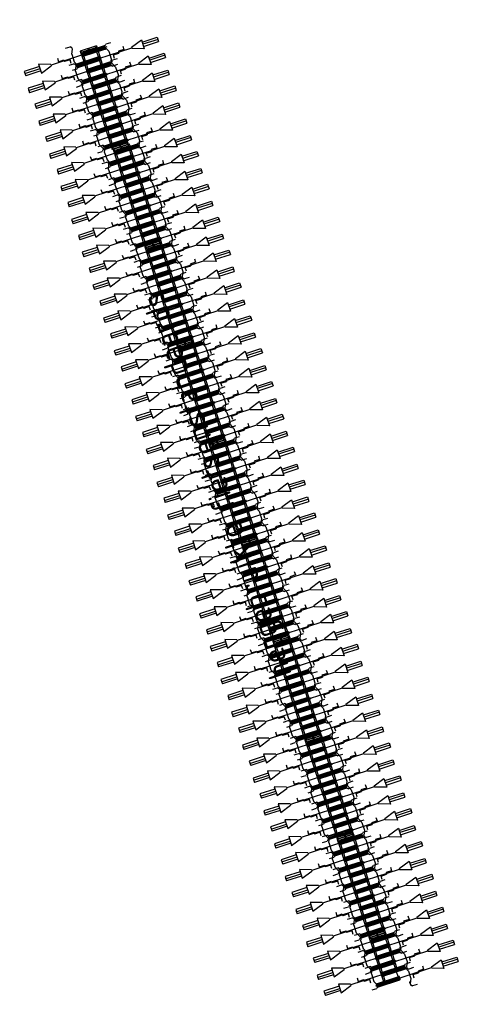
# Model space of a CAD drawing. Extents: x -410 to 7352, y -1401 to 655.
# Tile 181 of 185: x 610 to 619, y 347 to 369. Entities that reach past the tile are written whole.
import ezdxf

# ---------------------------------------------------------------- set-up
doc = ezdxf.new("R2010")
doc.units = 0
doc.header["$MEASUREMENT"] = 0
for name, color, linetype in [('05-018-ARCERING', 8, 'Continuous'), ('08-025-ROOD', 1, 'Continuous'), ('MATEN-018', 8, 'Continuous'), ('TM_fietsparkeren hoog laag', 1, 'Continuous')]:
    doc.layers.add(name, color=color, linetype=linetype)
doc.styles.add('JvdL_25 1_200_M', font='isocp.shx', dxfattribs={"height": 0.5})

# ---------------------------------------------------------------- blocks, each defined once
blk = doc.blocks.new('FIETSBAH')
at = {"layer": 'MATEN-018'}
for p, q in [((-49.9999, 1865.99576), (49.9999, 1865.99576)), ((-49.9999, 1522.78842), (-49.9999, 1865.99576)), ((0, 1870.19692), (0, 1521.9045)), ((49.9999, 1522.78842), (49.9999, 1865.99576)), ((-14.9987, 1271.905), (-99.9998, 1521.9045)), ((-99.9998, 1521.9045), (99.9998, 1521.9045)), ((99.9998, 1521.9045), (15.00124, 1271.905)), ((-99.9998, 1094.80858), (-19.99996, 1094.80858)), ((-19.99996, 1094.80858), (-19.99996, 969.63992)), ((-14.9987, 1271.905), (15.00124, 1271.905)), ((0, 0), (0, 1271.905)), ((-249.9995, 861.51212), (-249.9995, 755.73128)), ((-19.99996, 969.63992), (19.99996, 969.63992)), ((19.99996, 844.47126), (19.99996, 969.63992)), ((250.00204, 861.51212), (250.00204, 755.73128)), ((-218.0463, 724.51468), (-249.9995, 755.73128)), ((-185.46572, 724.51468), (-218.09456, 724.51468)), ((-85.21192, 771.5123), (-185.46572, 724.51468)), ((-85.21192, 771.5123), (85.21446, 771.5123)), ((99.9998, 844.47126), (19.99996, 844.47126)), ((85.21446, 771.5123), (185.46572, 724.51468)), ((185.46572, 724.51468), (218.0971, 724.51468)), ((218.0463, 724.51468), (250.00204, 755.73128)), ((-11.99896, 541.70072), (-11.99896, 349.9993)), ((-11.99896, 541.70072), (11.99896, 541.70072)), ((11.99896, 541.70072), (11.99896, 349.9993))]:
    blk.add_line(p, q, dxfattribs=at)
blk = doc.blocks.new('A$C43A41472')
at = {"layer": '05-018-ARCERING'}
for p, q in [((210, 1863), (210, 1350)), ((229, 1863), (229, 1350)), ((271, 1863), (271, 1350)), ((289, 1863), (289, 1350)), ((586, 1863), (586, 1350)), ((604, 1863), (604, 1350)), ((646, 1863), (646, 1350)), ((664, 1863), (664, 1350)), ((960, 1863), (960, 1350)), ((979, 1863), (979, 1350)), ((1021, 1863), (1021, 1350)), ((1039, 1863), (1039, 1350)), ((1336, 1863), (1336, 1350)), ((1354, 1863), (1354, 1350)), ((1396, 1863), (1396, 1350)), ((1414, 1863), (1414, 1350)), ((1710, 1863), (1710, 1350)), ((1729, 1863), (1729, 1350)), ((1771, 1863), (1771, 1350)), ((1789, 1863), (1789, 1350)), ((2086, 1863), (2086, 1350)), ((2104, 1863), (2104, 1350)), ((2146, 1863), (2146, 1350)), ((2164, 1863), (2164, 1350)), ((156, 1702), (156, 1332)), ((156, 1702), (156, 1332)), ((156, 1702), (210, 1702)), ((159, 1702), (159, 1332)), ((191, 1667), (159, 1702)), ((170, 1524), (170, 1511)), ((182, 1524), (182, 1511)), ((210, 1667), (191, 1667)), ((191, 1667), (191, 1367)), ((271, 1702), (229, 1702)), ((271, 1667), (229, 1667)), ((586, 1702), (289, 1702)), ((398, 1667), (289, 1667)), ((398, 1172), (398, 1685)), ((458, 1687), (417, 1687)), ((417, 1172), (417, 1685)), ((458, 1682), (417, 1682)), ((458, 1667), (417, 1667)), ((458, 1172), (458, 1685)), ((477, 1172), (477, 1685)), ((586, 1667), (477, 1667)), ((646, 1702), (604, 1702)), ((646, 1667), (604, 1667)), ((960, 1702), (664, 1702)), ((773, 1667), (664, 1667)), ((773, 1172), (773, 1685)), ((792, 1172), (792, 1685)), ((833, 1667), (792, 1667)), ((833, 1172), (833, 1685)), ((852, 1172), (852, 1685)), ((960, 1667), (852, 1667)), ((1021, 1702), (979, 1702)), ((1021, 1667), (979, 1667)), ((1335, 1702), (1039, 1702)), ((1148, 1667), (1039, 1667)), ((1148, 1172), (1148, 1685)), ((1208, 1687), (1167, 1687)), ((1167, 1172), (1167, 1685)), ((1208, 1682), (1167, 1682)), ((1208, 1667), (1167, 1667)), ((1208, 1172), (1208, 1685)), ((1227, 1172), (1227, 1685)), ((1227, 1670), (1227, 1364)), ((1227, 1667), (1227, 1667)), ((1335, 1667), (1227, 1667)), ((1396, 1702), (1354, 1702)), ((1396, 1667), (1354, 1667)), ((1710, 1702), (1414, 1702)), ((1523, 1667), (1414, 1667)), ((1523, 1172), (1523, 1685)), ((1542, 1172), (1542, 1685)), ((1583, 1667), (1542, 1667)), ((1583, 1172), (1583, 1685)), ((1602, 1172), (1602, 1685)), ((1710, 1667), (1602, 1667)), ((1771, 1702), (1729, 1702)), ((1771, 1667), (1729, 1667)), ((2085, 1702), (1789, 1702)), ((1898, 1667), (1789, 1667)), ((1898, 1172), (1898, 1685)), ((1958, 1687), (1917, 1687)), ((1917, 1172), (1917, 1685)), ((1958, 1682), (1917, 1682)), ((1958, 1667), (1917, 1667)), ((1958, 1172), (1958, 1685)), ((1977, 1172), (1977, 1685)), ((1977, 1670), (1977, 1364)), ((1977, 1667), (1977, 1667)), ((2085, 1667), (1977, 1667)), ((2146, 1702), (2104, 1702)), ((2146, 1667), (2104, 1667)), ((2406, 1702), (2164, 1702)), ((2273, 1667), (2164, 1667)), ((2273, 1172), (2273, 1685)), ((2292, 1172), (2292, 1685)), ((2333, 1667), (2292, 1667)), ((2333, 1172), (2333, 1685)), ((2352, 1172), (2352, 1685)), ((2352, 1667), (2371, 1667)), ((2371, 1667), (2403, 1702)), ((2371, 1667), (2371, 1367)), ((2380, 1524), (2380, 1511)), ((2392, 1524), (2392, 1511)), ((2403, 1702), (2403, 1332)), ((2406, 1702), (2406, 1332)), ((156, 1332), (398, 1332)), ((191, 1367), (159, 1332)), ((191, 1367), (210, 1367)), ((229, 1367), (271, 1367)), ((271, 1352), (229, 1352)), ((271, 1347), (229, 1347)), ((289, 1367), (398, 1367)), ((417, 1367), (458, 1367)), ((417, 1332), (458, 1332)), ((477, 1367), (586, 1367)), ((477, 1332), (773, 1332)), ((604, 1367), (646, 1367)), ((664, 1367), (773, 1367)), ((792, 1367), (833, 1367)), ((792, 1332), (833, 1332)), ((852, 1367), (960, 1367)), ((852, 1332), (1148, 1332)), ((979, 1367), (1021, 1367)), ((1021, 1352), (979, 1352)), ((1021, 1347), (979, 1347)), ((1039, 1367), (1148, 1367)), ((1167, 1367), (1208, 1367)), ((1167, 1332), (1208, 1332)), ((1227, 1367), (1227, 1367)), ((1227, 1367), (1335, 1367)), ((1227, 1332), (1523, 1332)), ((1354, 1367), (1396, 1367)), ((1414, 1367), (1523, 1367)), ((1414, 1367), (1523, 1367)), ((1542, 1367), (1583, 1367)), ((1542, 1332), (1583, 1332)), ((1602, 1367), (1710, 1367)), ((1602, 1332), (1898, 1332)), ((1729, 1367), (1771, 1367)), ((1771, 1352), (1729, 1352)), ((1771, 1347), (1729, 1347)), ((1789, 1367), (1898, 1367)), ((1917, 1367), (1958, 1367)), ((1917, 1332), (1958, 1332)), ((1977, 1367), (1977, 1367)), ((1977, 1367), (2085, 1367)), ((1977, 1332), (2273, 1332)), ((2104, 1367), (2146, 1367)), ((2164, 1367), (2273, 1367)), ((2292, 1367), (2333, 1367)), ((2292, 1332), (2333, 1332)), ((2352, 1367), (2371, 1367)), ((2352, 1332), (2406, 1332)), ((2371, 1367), (2403, 1332))]:
    blk.add_line(p, q, dxfattribs=at)
for centre, radius, start, end in [((220, 1863), 9.5, 360, 180), ((280, 1863), 9.5, 360, 180), ((595, 1863), 9.5, 360, 180), ((655, 1863), 9.5, 360, 180), ((970, 1863), 9.5, 360, 180), ((1030, 1863), 9.5, 360, 180), ((1345, 1863), 9.5, 360, 180), ((1405, 1863), 9.5, 360, 180), ((1720, 1863), 9.5, 360, 180), ((1780, 1863), 9.5, 360, 180), ((2095, 1863), 9.5, 360, 180), ((2155, 1863), 9.5, 360, 180), ((176, 1524), 6, 0, 180), ((176, 1511), 6, 180, 0), ((408, 1685), 9.5, 0, 180), ((468, 1685), 9.5, 0, 180), ((782, 1685), 9.5, 0, 180), ((842, 1685), 9.5, 0, 180), ((1157, 1685), 9.5, 0, 180), ((1217, 1685), 9.5, 0, 180), ((1532, 1685), 9.5, 0, 180), ((1592, 1685), 9.5, 0, 180), ((1907, 1685), 9.5, 0, 180), ((1967, 1685), 9.5, 0, 180), ((2282, 1685), 9.5, 0, 180), ((2342, 1685), 9.5, 0, 180), ((2386, 1524), 6, 0, 180), ((2386, 1511), 6, 180, 0), ((220, 1350), 9.5, 180, 0), ((280, 1350), 9.5, 180, 0), ((595, 1350), 9.5, 180, 0), ((655, 1350), 9.5, 180, 0), ((970, 1350), 9.5, 180, 0), ((1030, 1350), 9.5, 180, 0), ((1345, 1350), 9.5, 180, 0), ((1405, 1350), 9.5, 180, 0), ((1720, 1350), 9.5, 180, 0), ((1780, 1350), 9.5, 180, 0), ((2095, 1350), 9.5, 180, 0), ((2155, 1350), 9.5, 180, 0), ((408, 1172), 9.5, 180, 0), ((468, 1172), 9.5, 180, 0), ((782, 1172), 9.5, 180, 0), ((842, 1172), 9.5, 180, 0), ((1157, 1172), 9.5, 180, 0), ((1217, 1172), 9.5, 180, 0), ((1532, 1172), 9.5, 180, 0), ((1592, 1172), 9.5, 180, 0), ((1907, 1172), 9.5, 180, 0), ((1967, 1172), 9.5, 180, 0), ((2282, 1172), 9.5, 180, 0), ((2342, 1172), 9.5, 180, 0)]:
    blk.add_arc(centre, radius, start, end, dxfattribs=at)
at = {"layer": '08-025-ROOD'}
for p in [(437, 1147), (812, 1183), (1187, 1147), (1562, 1183), (1937, 1147), (2312, 1183)]:
    blk.add_blockref('FIETSBAH', p, dxfattribs=at)
at = {"layer": '08-025-ROOD', "xscale": -1, "rotation": 180}
for p in [(250, 1906), (625, 1870), (1000, 1906), (1375, 1870), (1750, 1906), (2125, 1870)]:
    blk.add_blockref('FIETSBAH', p, dxfattribs=at)

msp = doc.modelspace()

# ---------------------------------------------------------------- linework, layer by layer
at = {"layer": 'TM_fietsparkeren hoog laag', "color": 8}
for p, q in [((617.714, 348.767), (617.362, 348.653)), ((617.714, 348.767), (617.362, 348.653)), ((617.362, 348.653), (617.437, 348.423)), ((617.715, 348.765), (617.363, 348.65)), ((617.407, 348.631), (617.363, 348.65)), ((617.884, 348.765), (617.396, 348.607)), ((617.89, 348.747), (617.402, 348.589)), ((617.692, 348.723), (617.407, 348.631)), ((617.407, 348.631), (617.412, 348.612)), ((617.902, 348.708), (617.414, 348.55)), ((617.908, 348.69), (617.42, 348.532)), ((617.549, 348.699), (617.537, 348.695)), ((617.553, 348.688), (617.54, 348.683)), ((617.692, 348.723), (617.715, 348.765)), ((617.698, 348.705), (617.692, 348.723)), ((617.716, 348.648), (617.704, 348.687)), ((617.714, 348.767), (617.731, 348.716)), ((617.756, 348.527), (617.722, 348.63)), ((617.75, 348.659), (617.737, 348.698)), ((617.847, 348.359), (617.756, 348.641)), ((617.285, 348.374), (617.772, 348.532)), ((617.29, 348.355), (617.778, 348.514)), ((617.303, 348.316), (617.791, 348.475)), ((617.309, 348.298), (617.797, 348.457)), ((617.412, 348.549), (617.399, 348.588)), ((617.417, 348.551), (617.404, 348.59)), ((617.418, 348.594), (617.431, 348.555)), ((617.437, 348.537), (617.47, 348.434)), ((617.443, 348.405), (617.456, 348.366)), ((617.476, 348.416), (617.489, 348.377)), ((618, 348.409), (617.512, 348.25)), ((617.774, 348.47), (617.762, 348.509)), ((617.789, 348.474), (617.776, 348.513)), ((617.814, 348.348), (617.78, 348.452)), ((617.793, 348.476), (617.781, 348.515)), ((617.462, 348.348), (617.553, 348.066)), ((617.495, 348.359), (617.528, 348.256)), ((618.006, 348.391), (617.518, 348.232)), ((618.018, 348.352), (617.53, 348.193)), ((617.534, 348.238), (617.547, 348.199)), ((618.024, 348.334), (617.536, 348.175)), ((617.832, 348.291), (617.82, 348.33)), ((617.872, 348.17), (617.838, 348.273)), ((617.866, 348.302), (617.853, 348.341)), ((617.963, 348.003), (617.871, 348.284)), ((617.4, 348.017), (617.888, 348.175)), ((617.406, 347.999), (617.894, 348.157)), ((617.419, 347.96), (617.907, 348.118)), ((617.425, 347.942), (617.913, 348.1)), ((617.553, 348.18), (617.586, 348.077)), ((617.559, 348.048), (617.572, 348.009)), ((617.577, 347.991), (617.669, 347.71)), ((617.592, 348.059), (617.605, 348.02)), ((617.611, 348.002), (617.644, 347.899)), ((618.116, 348.052), (617.628, 347.894)), ((618.121, 348.034), (617.633, 347.876)), ((618.134, 347.995), (617.646, 347.837)), ((618.14, 347.977), (617.652, 347.818)), ((617.89, 348.113), (617.878, 348.152)), ((617.93, 347.992), (617.896, 348.095)), ((617.948, 347.935), (617.935, 347.974)), ((617.981, 347.945), (617.969, 347.984)), ((617.516, 347.66), (618.004, 347.819)), ((617.522, 347.642), (618.01, 347.801)), ((617.535, 347.603), (618.023, 347.762)), ((617.644, 347.836), (617.631, 347.875)), ((617.649, 347.837), (617.636, 347.876)), ((617.65, 347.881), (617.663, 347.842)), ((617.669, 347.824), (617.702, 347.721)), ((617.988, 347.813), (617.954, 347.917)), ((618.006, 347.756), (617.993, 347.795)), ((618.02, 347.761), (618.008, 347.8)), ((618.025, 347.762), (618.012, 347.801)), ((617.541, 347.585), (618.029, 347.744)), ((617.675, 347.692), (617.687, 347.653)), ((617.708, 347.703), (617.721, 347.664)), ((618.015, 347.739), (617.724, 347.644)), ((617.727, 347.646), (617.727, 347.645)), ((618.012, 347.738), (618.012, 347.738))]:
    msp.add_line(p, q, dxfattribs=at)
for centre, radius, start, end in [((617.538, 348.689), 0.006, 108, 288), ((617.551, 348.693), 0.006, 288, 108), ((617.887, 348.756), 0.0095, 288, 108), ((617.905, 348.699), 0.0095, 288, 108), ((617.399, 348.598), 0.0095, 108, 288), ((617.417, 348.541), 0.0095, 108, 288), ((617.775, 348.523), 0.0095, 288, 108), ((617.794, 348.466), 0.0095, 288, 108), ((618.003, 348.4), 0.0095, 288, 108), ((617.287, 348.365), 0.0095, 108, 288), ((617.306, 348.307), 0.0095, 108, 288), ((617.515, 348.241), 0.0095, 108, 288), ((617.533, 348.184), 0.0095, 108, 288), ((618.021, 348.343), 0.0095, 288, 108), ((617.403, 348.008), 0.0095, 108, 288), ((617.891, 348.166), 0.0095, 288, 108), ((617.91, 348.109), 0.0095, 288, 108), ((618.118, 348.043), 0.0095, 288, 108), ((618.137, 347.986), 0.0095, 288, 108), ((617.422, 347.951), 0.0095, 108, 288), ((617.631, 347.885), 0.0095, 108, 288), ((617.649, 347.827), 0.0095, 108, 288), ((618.007, 347.81), 0.0095, 288, 108), ((618.026, 347.753), 0.0095, 288, 108), ((617.519, 347.651), 0.0095, 108, 288), ((617.538, 347.594), 0.0095, 108, 288), ((618.234, 347.686), 0.0095, 288, 108), ((618.253, 347.629), 0.0095, 288, 108)]:
    msp.add_arc(centre, radius, start, end, dxfattribs=at)

# ---------------------------------------------------------------- block references
at = {"layer": 'TM_fietsparkeren hoog laag', "color": 8, "xscale": 0.001000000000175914, "yscale": 0.001000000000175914, "zscale": 0.001000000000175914, "rotation": 288.0000000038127}
for p in [(609.772, 367.643), (610.485, 365.509), (611.18, 363.369), (611.875, 361.229), (612.571, 359.089), (613.266, 356.949), (613.961, 354.81), (614.657, 352.67), (615.352, 350.53)]:
    msp.add_blockref('A$C43A41472', p, dxfattribs=at)
at = {"layer": 'TM_fietsparkeren hoog laag', "xscale": 0.001000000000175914, "yscale": 0.001000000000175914, "zscale": 0.001000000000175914, "rotation": 288.0000000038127}
for p in [(617.273, 348.328), (617.423, 347.983), (617.505, 347.615)]:
    msp.add_blockref('FIETSBAH', p, dxfattribs=at)
at = {"layer": 'TM_fietsparkeren hoog laag', "extrusion": (0, 0, -1), "xscale": 0.001000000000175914, "yscale": 0.001000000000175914, "zscale": -0.001, "rotation": 251.9999999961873}
for p in [(-617.937, 348.741), (-618.019, 348.373), (-618.169, 348.028)]:
    msp.add_blockref('FIETSBAH', p, dxfattribs=at)

# ---------------------------------------------------------------- texts
at = {"layer": 'TM_fietsparkeren hoog laag', "color": 1, "style": 'JvdL_25 1_200_M'}
msp.add_text('hergebruikte fietsenstandaards', height=0.5, rotation=108.6901, dxfattribs=at).set_placement((615.685, 354.378))

doc.saveas('drawing.dxf')
